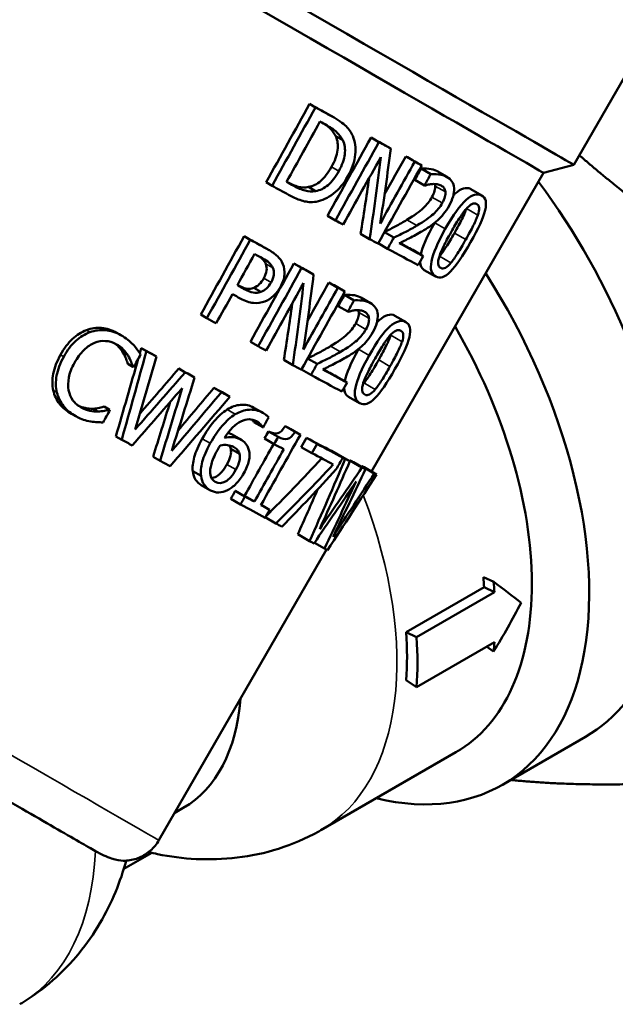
# Model space of a CAD drawing. Header units: millimetres. Extents: x 33 to 194, y 73 to 246.
# Tile 3 of 10: x 161 to 181, y 87 to 121. Entities that reach past the tile are written whole.
import ezdxf

# ---------------------------------------------------------------- set-up
doc = ezdxf.new("R2010")
doc.units = ezdxf.units.MM
doc.layers.add('Видимые тонкие (ГОСТ)', color=7, linetype='Continuous', lineweight=35)
doc.layers.add('Видимый контур (ГОСТ)', color=7, linetype='Continuous', lineweight=50)

msp = doc.modelspace()

# ---------------------------------------------------------------- linework, layer by layer
at = {"layer": 'Видимые тонкие (ГОСТ)'}
for p, q in [((170.925, 117.644), (171.143, 117.518)), ((171.137, 115.794), (171.386, 115.65)), ((174.716, 115.659), (175.057, 115.462)), ((169.631, 115.277), (169.851, 115.151)), ((174.667, 115.145), (175.014, 114.945)), ((175.869, 115.044), (176.248, 114.826)), ((174.558, 114.769), (174.908, 114.567)), ((175.734, 114.377), (176.119, 114.154)), ((173.705, 113.994), (174.044, 113.797)), ((174.651, 113.892), (175.012, 113.684)), ((175.321, 113.543), (175.708, 113.32)), ((168.743, 113.118), (168.971, 112.986)), ((174.82, 112.757), (175.206, 112.535)), ((168.899, 112.501), (169.14, 112.361)), ((174.843, 112.363), (174.855, 112.356)), ((168.833, 112.008), (169.079, 111.865)), ((167.935, 111.774), (168.147, 111.652)), ((172.115, 111.361), (172.453, 111.166)), ((172.069, 110.845), (172.413, 110.647)), ((173.288, 110.735), (173.664, 110.518)), ((162.794, 110.242), (162.915, 110.172)), ((171.961, 110.469), (172.308, 110.268)), ((173.157, 110.065), (173.539, 109.844)), ((171.103, 109.696), (171.44, 109.501)), ((172.057, 109.59), (172.419, 109.381)), ((161.912, 109.402), (162.022, 109.338)), ((164.047, 109.471), (164.21, 109.377)), ((172.744, 109.231), (173.129, 109.009)), ((161.666, 108.195), (161.788, 108.125)), ((172.243, 108.446), (172.626, 108.224)), ((172.259, 108.056), (172.271, 108.048)), ((167.583, 107.54), (167.863, 107.378)), ((168.495, 107.604), (168.796, 107.43)), ((166.737, 106.549), (167.01, 106.392)), ((167.732, 106.7), (168.027, 106.53)), ((167.576, 105.675), (167.882, 105.498)), ((167.166, 105.09), (167.181, 105.081))]:
    msp.add_line(p, q, dxfattribs=at)
for centre, major_axis, ratio, start_param, end_param in [((164.525, 104.052), (6.25, -10.825), 0.57735, 0, 1.299735), ((152.27, 100.385), (12.993, -7.496), 0.00048, 4.613158, 6.283185), ((154.272, 98.133), (6.25, -10.825), 0.57735, 0.011722, 0.734852)]:
    msp.add_ellipse(centre, major_axis=major_axis, ratio=ratio, start_param=start_param, end_param=end_param, dxfattribs=at)
at = {"layer": 'Видимый контур (ГОСТ)'}
for p, q in [((183.577, 123.134), (179.385, 115.868)), ((170.392, 117.936), (170.592, 117.82)), ((171.005, 117.599), (171.225, 117.472)), ((171.282, 116.841), (171.52, 116.703)), ((172.483, 116.793), (172.752, 116.638)), ((172.873, 116.581), (173.155, 116.418)), ((173.664, 116.152), (173.971, 115.975)), ((173.895, 116.028), (174.21, 115.846)), ((178.36, 115.593), (172.499, 105.433)), ((174.189, 115.735), (174.516, 115.546)), ((174.733, 115.65), (175.075, 115.452)), ((178.36, 115.593), (179.385, 115.868)), ((168.914, 115.27), (169.115, 115.154)), ((173.977, 115.355), (174.303, 115.167)), ((170.356, 115.112), (170.596, 114.973)), ((175.88, 115.038), (176.259, 114.82)), ((171, 114.131), (171.27, 113.975)), ((172.939, 113.572), (173.258, 113.388)), ((168.163, 113.435), (168.372, 113.314)), ((172.129, 113.518), (172.436, 113.341)), ((168.79, 113.091), (169.019, 112.959)), ((172.728, 113.195), (173.047, 113.011)), ((173.901, 112.968), (174.261, 112.76)), ((169.858, 112.509), (170.122, 112.356)), ((170.251, 112.295), (170.529, 112.134)), ((174.678, 112.068), (174.298, 112.287)), ((168.488, 111.681), (168.73, 111.541)), ((171.05, 111.862), (171.354, 111.686)), ((171.284, 111.735), (171.596, 111.555)), ((171.582, 111.44), (171.906, 111.253)), ((172.132, 111.351), (172.471, 111.156)), ((171.37, 111.061), (171.693, 110.874)), ((166.685, 110.77), (166.895, 110.648)), ((173.298, 110.729), (173.675, 110.512)), ((163.822, 110.155), (163.97, 110.07)), ((164.661, 109.633), (164.837, 109.531)), ((168.375, 109.847), (168.641, 109.693)), ((164.993, 109.45), (165.18, 109.342)), ((169.515, 109.227), (169.819, 109.052)), ((170.325, 109.281), (170.648, 109.095)), ((164.201, 109.096), (164.373, 108.996)), ((165.937, 108.933), (166.156, 108.806)), ((170.114, 108.904), (170.437, 108.718)), ((166.247, 108.763), (166.476, 108.631)), ((171.309, 108.665), (171.666, 108.459)), ((167.135, 108.278), (167.392, 108.13)), ((167.413, 108.127), (167.679, 107.973)), ((172.094, 107.76), (171.717, 107.977)), ((162.578, 107.634), (162.611, 107.615)), ((163.017, 107.568), (163.182, 107.473)), ((163.396, 107.639), (163.57, 107.538)), ((163.42, 107.626), (163.594, 107.525)), ((168.52, 107.59), (168.822, 107.416)), ((162.288, 107.397), (162.378, 107.345)), ((168.488, 107.114), (168.796, 106.936)), ((169.563, 106.975), (169.9, 106.781)), ((169.735, 106.883), (170.078, 106.685)), ((163.798, 106.629), (163.996, 106.515)), ((167.753, 106.688), (168.05, 106.517)), ((168.862, 106.553), (169.188, 106.365)), ((168.998, 106.796), (169.324, 106.608)), ((170.286, 106.578), (170.647, 106.37)), ((167.705, 106.209), (168.007, 106.035)), ((170.11, 106.266), (170.471, 106.058)), ((165.062, 105.937), (165.302, 105.799)), ((171.136, 106.131), (171.525, 105.907)), ((171.215, 106.09), (171.607, 105.864)), ((171.369, 106.011), (171.766, 105.782)), ((171.767, 105.809), (172.176, 105.573)), ((171.883, 105.752), (172.296, 105.513)), ((172.171, 105.613), (172.594, 105.369)), ((172.247, 105.578), (172.672, 105.333)), ((166.415, 105.442), (166.696, 105.28)), ((167.001, 104.799), (166.706, 104.97)), ((167.863, 104.771), (168.19, 104.582)), ((168.177, 104.603), (168.513, 104.408)), ((167.711, 104.5), (168.038, 104.311)), ((168.74, 104.299), (169.027, 104.133)), ((168.881, 103.874), (169.242, 103.666)), ((169.991, 103.296), (170.392, 103.064)), ((170.556, 103.008), (170.894, 102.813)), ((170.967, 102.777), (165.263, 92.89)), ((176.307, 101.834), (176.659, 101.676)), ((173.682, 99.963), (176.334, 101.495)), ((176.334, 101.495), (176.686, 101.323)), ((174.034, 99.792), (176.686, 101.323)), ((173.682, 99.963), (174.034, 99.792)), ((176.684, 99.628), (174.032, 98.097)), ((176.419, 99.475), (176.655, 99.307)), ((173.68, 98.333), (174.032, 98.097)), ((179.782, 96.406), (176.96, 94.777)), ((175.371, 95.88), (170.775, 93.227)), ((166.093, 93.988), (165.799, 93.818)), ((164.065, 91.912), (165.016, 92.461))]:
    msp.add_line(p, q, dxfattribs=at)
for centre, major_axis, ratio, start_param, end_param in [((165.743, 123.739), (13.643, -7.87), 0.00048, 3.141593, 6.283185), ((165.367, 123.088), (12.993, -7.496), 0.00048, 3.141593, 6.282706), ((172.657, 108.747), (7.125, -12.341), 0.57735, 0, 1.775661), ((169.835, 107.118), (7.125, -12.341), 0.57735, 5.782373, 7.931386), ((169.121, 106.706), (6.25, -10.825), 0.57735, 0, 1.575249), ((167.522, 105.783), (-6.25, 10.825), 0.57735, 4.00539, 4.037326), ((167.522, 105.783), (-6.5, 11.258), 0.57735, 4.00539, 4.037326), ((164.87, 104.252), (-6.25, 10.825), 0.57735, 3.84539, 4.00539), ((164.87, 104.252), (-6.5, 11.258), 0.57735, 3.84539, 4.00539), ((167.522, 105.783), (-6.5, 11.258), 0.57735, 3.813454, 3.84539), ((161.343, 102.215), (4.75, -8.227), 0.57735, 0, 0.701047), ((164.525, 104.052), (6.25, -10.825), 0.57735, 6.271463, 6.283185), ((154.272, 98.133), (6.25, -10.825), 0.57735, 0, 0.011722)]:
    msp.add_ellipse(centre, major_axis=major_axis, ratio=ratio, start_param=start_param, end_param=end_param, dxfattribs=at)
for points in [[(168.914, 115.27), (169.407, 116.159), (169.899, 117.047), (170.392, 117.936)], [(170.392, 117.936), (170.572, 117.837), (170.75, 117.74), (170.925, 117.644)], [(169.115, 115.154), (169.608, 116.043), (170.1, 116.931), (170.592, 117.82)], [(170.592, 117.82), (170.778, 117.718), (170.962, 117.617), (171.143, 117.518)], [(170.925, 117.644), (170.953, 117.629), (170.98, 117.614), (171.005, 117.599)], [(169.608, 115.284), (169.987, 115.968), (170.366, 116.652), (170.745, 117.336)], [(170.745, 117.336), (170.827, 117.291), (170.908, 117.247), (170.988, 117.203)], [(171, 114.131), (171.494, 115.018), (171.989, 115.906), (172.483, 116.793)], [(171.27, 113.975), (171.764, 114.862), (172.258, 115.75), (172.752, 116.638)], [(172.483, 116.793), (172.615, 116.721), (172.745, 116.65), (172.873, 116.581)], [(172.752, 116.638), (172.888, 116.564), (173.023, 116.49), (173.155, 116.418)], [(173.155, 116.418), (173.046, 115.562), (172.926, 114.712), (172.795, 113.868)], [(172.814, 116.126), (172.387, 115.361), (171.961, 114.595), (171.535, 113.83)], [(172.436, 113.341), (172.575, 114.261), (172.701, 115.19), (172.814, 116.126)], [(172.795, 113.868), (173.187, 114.57), (173.579, 115.273), (173.971, 115.975)], [(172.944, 114.865), (173.184, 115.294), (173.424, 115.723), (173.664, 116.152)], [(173.664, 116.152), (173.742, 116.11), (173.819, 116.069), (173.895, 116.028)], [(173.971, 115.975), (174.052, 115.931), (174.132, 115.888), (174.21, 115.846)], [(174.21, 115.846), (173.714, 114.959), (173.219, 114.072), (172.723, 113.185)], [(173.977, 115.355), (174.047, 115.482), (174.118, 115.608), (174.189, 115.735)], [(174.716, 115.659), (174.722, 115.656), (174.728, 115.653), (174.733, 115.65)], [(169.851, 115.151), (169.77, 115.195), (169.689, 115.239), (169.608, 115.284)], [(169.611, 115.289), (169.618, 115.285), (169.624, 115.281), (169.631, 115.277)], [(172.129, 113.518), (172.231, 114.146), (172.327, 114.778), (172.417, 115.413)], [(174.303, 115.167), (174.374, 115.293), (174.445, 115.42), (174.516, 115.546)], [(169.671, 114.849), (169.488, 114.949), (169.303, 115.051), (169.115, 115.154)], [(174.317, 115.159), (174.312, 115.162), (174.308, 115.164), (174.303, 115.167)], [(174.667, 115.145), (174.664, 115.169), (174.66, 115.192), (174.653, 115.213)], [(175.869, 115.044), (175.873, 115.042), (175.876, 115.04), (175.88, 115.038)], [(175.734, 114.377), (175.735, 114.378), (175.736, 114.38), (175.736, 114.382)], [(171.535, 113.83), (171.448, 113.878), (171.359, 113.926), (171.27, 113.975)], [(174.175, 112.81), (174.232, 113.072), (174.387, 113.431), (174.641, 113.883)], [(166.685, 110.77), (167.178, 111.658), (167.67, 112.547), (168.163, 113.435)], [(166.895, 110.648), (167.388, 111.537), (167.88, 112.425), (168.372, 113.314)], [(168.163, 113.435), (168.359, 113.328), (168.553, 113.222), (168.743, 113.118)], [(168.372, 113.314), (168.575, 113.203), (168.775, 113.093), (168.971, 112.986)], [(172.723, 113.185), (172.629, 113.236), (172.533, 113.288), (172.436, 113.341)], [(173.047, 113.011), (173.117, 113.136), (173.187, 113.262), (173.258, 113.388)], [(168.743, 113.118), (168.759, 113.109), (168.774, 113.1), (168.79, 113.091)], [(174.088, 112.452), (173.769, 112.622), (173.421, 112.809), (173.047, 113.011)], [(173.445, 113.197), (173.734, 113.041), (174.007, 112.896), (174.261, 112.76)], [(173.458, 113.204), (173.612, 113.122), (173.76, 113.043), (173.901, 112.968)], [(167.932, 111.77), (168.128, 112.124), (168.325, 112.478), (168.521, 112.832)], [(168.521, 112.832), (168.609, 112.784), (168.696, 112.737), (168.782, 112.69)], [(174.261, 112.76), (174.203, 112.658), (174.145, 112.555), (174.088, 112.452)], [(174.298, 112.287), (174.209, 112.339), (174.158, 112.432), (174.151, 112.564)], [(174.805, 112.739), (174.81, 112.745), (174.815, 112.751), (174.82, 112.757)], [(168.375, 109.847), (168.869, 110.734), (169.363, 111.622), (169.858, 112.509)], [(168.641, 109.693), (169.135, 110.581), (169.629, 111.468), (170.122, 112.356)], [(169.858, 112.509), (169.991, 112.437), (170.122, 112.365), (170.251, 112.295)], [(170.122, 112.356), (170.26, 112.281), (170.396, 112.207), (170.529, 112.134)], [(170.529, 112.134), (170.423, 111.277), (170.306, 110.425), (170.178, 109.579)], [(168.147, 111.652), (168.076, 111.691), (168.004, 111.73), (167.932, 111.77)], [(170.187, 111.843), (169.761, 111.078), (169.335, 110.312), (168.909, 109.547)], [(169.819, 109.052), (169.955, 109.975), (170.077, 110.905), (170.187, 111.843)], [(171.596, 111.555), (171.1, 110.669), (170.605, 109.782), (170.109, 108.895)], [(170.178, 109.579), (170.57, 110.282), (170.962, 110.984), (171.354, 111.686)], [(170.321, 110.557), (170.564, 110.992), (170.807, 111.427), (171.05, 111.862)], [(171.05, 111.862), (171.129, 111.819), (171.207, 111.777), (171.284, 111.735)], [(171.354, 111.686), (171.436, 111.642), (171.516, 111.598), (171.596, 111.555)], [(167.764, 111.467), (167.581, 111.136), (167.397, 110.805), (167.213, 110.474)], [(168.03, 111.321), (167.942, 111.37), (167.854, 111.418), (167.764, 111.467)], [(171.37, 111.061), (171.441, 111.187), (171.511, 111.313), (171.582, 111.44)], [(171.693, 110.874), (171.764, 111), (171.835, 111.127), (171.906, 111.253)], [(172.115, 111.361), (172.121, 111.358), (172.127, 111.355), (172.132, 111.351)], [(169.515, 109.227), (169.616, 109.864), (169.711, 110.504), (169.799, 111.147)], [(171.707, 110.867), (171.702, 110.869), (171.698, 110.871), (171.693, 110.874)], [(172.069, 110.845), (172.066, 110.871), (172.06, 110.896), (172.052, 110.918)], [(167.213, 110.474), (167.108, 110.531), (167.002, 110.589), (166.895, 110.648)], [(173.288, 110.735), (173.291, 110.733), (173.295, 110.731), (173.298, 110.729)], [(163.822, 110.155), (163.845, 110.143), (163.868, 110.129), (163.89, 110.116)], [(173.157, 110.065), (173.16, 110.075), (173.163, 110.086), (173.167, 110.095)], [(163.996, 106.515), (164.28, 107.518), (164.56, 108.524), (164.837, 109.531)], [(164.609, 109.453), (164.626, 109.513), (164.644, 109.573), (164.661, 109.633)], [(164.661, 109.633), (164.772, 109.571), (164.883, 109.511), (164.993, 109.45)], [(164.837, 109.531), (164.952, 109.467), (165.066, 109.405), (165.18, 109.342)], [(168.909, 109.547), (168.82, 109.595), (168.731, 109.644), (168.641, 109.693)], [(171.587, 108.504), (171.644, 108.77), (171.799, 109.132), (172.057, 109.59)], [(172.057, 109.59), (172.059, 109.593), (172.061, 109.597), (172.063, 109.6)], [(163.798, 106.629), (164.053, 107.506), (164.305, 108.384), (164.555, 109.263)], [(164.637, 109.41), (164.558, 109.267), (164.479, 109.124), (164.4, 108.982)], [(165.18, 109.342), (164.939, 108.514), (164.696, 107.686), (164.451, 106.86)], [(164.4, 108.982), (164.391, 108.987), (164.382, 108.991), (164.373, 108.996)], [(164.61, 107.396), (165.053, 107.908), (165.496, 108.42), (165.937, 108.933)], [(165.937, 108.933), (166.042, 108.876), (166.145, 108.819), (166.247, 108.763)], [(170.109, 108.895), (170.014, 108.946), (169.917, 108.999), (169.819, 109.052)], [(170.437, 108.718), (170.507, 108.844), (170.577, 108.969), (170.648, 109.095)], [(170.837, 108.903), (171.131, 108.745), (171.407, 108.597), (171.666, 108.459)], [(170.851, 108.909), (171.009, 108.824), (171.162, 108.743), (171.309, 108.665)], [(164.451, 106.86), (165.021, 107.508), (165.589, 108.157), (166.156, 108.806)], [(166.476, 108.631), (166.22, 107.8), (165.961, 106.97), (165.7, 106.141)], [(166.156, 108.806), (166.263, 108.747), (166.37, 108.689), (166.476, 108.631)], [(171.493, 108.151), (171.169, 108.324), (170.816, 108.513), (170.437, 108.718)], [(166.054, 108.27), (165.49, 107.619), (164.923, 106.968), (164.355, 106.318)], [(165.302, 105.799), (165.555, 106.621), (165.806, 107.445), (166.054, 108.27)], [(165.916, 106.828), (166.323, 107.311), (166.729, 107.794), (167.135, 108.278)], [(167.135, 108.278), (167.228, 108.228), (167.321, 108.177), (167.413, 108.127)], [(171.666, 108.459), (171.608, 108.356), (171.55, 108.254), (171.493, 108.151)], [(171.717, 107.977), (171.621, 108.033), (171.569, 108.134), (171.564, 108.277)], [(172.209, 108.407), (172.22, 108.419), (172.231, 108.432), (172.243, 108.446)], [(167.679, 107.973), (167.003, 107.185), (166.324, 106.398), (165.642, 105.613)], [(165.7, 106.141), (166.266, 106.803), (166.83, 107.466), (167.392, 108.13)], [(167.392, 108.13), (167.489, 108.077), (167.585, 108.025), (167.679, 107.973)], [(163.594, 107.525), (163.516, 107.384), (163.438, 107.242), (163.36, 107.101)], [(163.396, 107.639), (163.404, 107.634), (163.412, 107.63), (163.42, 107.626)], [(163.57, 107.538), (163.578, 107.534), (163.586, 107.529), (163.594, 107.525)], [(165.062, 105.937), (165.258, 106.557), (165.452, 107.177), (165.645, 107.798)], [(168.495, 107.604), (168.503, 107.6), (168.512, 107.595), (168.52, 107.59)], [(168.488, 107.114), (168.476, 107.139), (168.457, 107.167), (168.431, 107.198)], [(168.999, 107.272), (168.935, 107.158), (168.871, 107.044), (168.807, 106.93)], [(168.807, 106.93), (168.804, 106.932), (168.8, 106.934), (168.796, 106.936)], [(169.563, 106.975), (169.621, 106.944), (169.678, 106.913), (169.735, 106.883)], [(167.615, 106.748), (167.655, 106.737), (167.694, 106.721), (167.732, 106.7)], [(167.732, 106.7), (167.739, 106.696), (167.746, 106.692), (167.753, 106.688)], [(170.078, 106.685), (169.63, 105.886), (169.182, 105.088), (168.734, 104.29)], [(168.862, 106.553), (168.907, 106.634), (168.953, 106.715), (168.998, 106.796)], [(169.188, 106.365), (169.233, 106.446), (169.278, 106.527), (169.324, 106.608)], [(169.9, 106.781), (169.96, 106.748), (170.019, 106.716), (170.078, 106.685)], [(170.11, 106.266), (170.168, 106.37), (170.227, 106.474), (170.286, 106.578)], [(170.286, 106.578), (170.6, 106.412), (170.884, 106.262), (171.136, 106.131)], [(164.355, 106.318), (164.237, 106.383), (164.117, 106.449), (163.996, 106.515)], [(167.705, 106.209), (167.695, 106.253), (167.677, 106.29), (167.653, 106.322)], [(168.177, 104.603), (168.508, 105.193), (168.839, 105.784), (169.17, 106.375)], [(168.513, 104.408), (168.846, 105.002), (169.179, 105.596), (169.512, 106.19)], [(169.512, 106.19), (169.406, 106.247), (169.298, 106.305), (169.188, 106.365)], [(170.471, 106.058), (170.53, 106.162), (170.588, 106.266), (170.647, 106.37)], [(170.647, 106.37), (170.971, 106.197), (171.265, 106.042), (171.525, 105.907)], [(168.89, 103.89), (169.543, 104.546), (170.18, 105.209), (170.803, 105.881)], [(170.392, 103.064), (170.804, 103.994), (171.208, 104.927), (171.607, 105.864)], [(171.2, 105.673), (170.978, 105.789), (170.735, 105.917), (170.471, 106.058)], [(171.214, 106.087), (171.214, 106.088), (171.215, 106.089), (171.215, 106.09)], [(171.215, 106.09), (171.268, 106.063), (171.319, 106.037), (171.369, 106.011)], [(171.525, 105.907), (171.45, 105.774), (171.375, 105.642), (171.3, 105.509)], [(171.607, 105.864), (171.661, 105.836), (171.714, 105.809), (171.766, 105.782)], [(165.642, 105.613), (165.53, 105.674), (165.416, 105.736), (165.302, 105.799)], [(169.242, 103.666), (169.91, 104.326), (170.563, 104.995), (171.2, 105.673)], [(171.766, 105.782), (171.426, 105.01), (171.083, 104.241), (170.735, 103.474)], [(170.735, 103.474), (171.218, 104.172), (171.699, 104.872), (172.176, 105.573)], [(172.296, 105.513), (171.931, 104.745), (171.563, 103.978), (171.19, 103.214)], [(171.753, 105.789), (171.758, 105.796), (171.762, 105.803), (171.767, 105.809)], [(171.767, 105.809), (171.807, 105.789), (171.846, 105.77), (171.883, 105.752)], [(172.158, 105.593), (172.163, 105.599), (172.167, 105.606), (172.171, 105.613)], [(172.171, 105.613), (172.198, 105.6), (172.223, 105.589), (172.247, 105.578)], [(172.176, 105.573), (172.217, 105.552), (172.257, 105.532), (172.296, 105.513)], [(171.3, 105.509), (170.698, 104.85), (170.081, 104.199), (169.451, 103.555)], [(172.672, 105.333), (172.12, 104.473), (171.564, 103.615), (171.003, 102.76)], [(171.19, 103.214), (171.661, 103.931), (172.129, 104.649), (172.594, 105.369)], [(172.594, 105.369), (172.621, 105.356), (172.647, 105.344), (172.672, 105.333)], [(171.977, 105.094), (171.502, 104.39), (171.024, 103.688), (170.543, 102.988)], [(170.894, 102.813), (171.259, 103.571), (171.62, 104.331), (171.977, 105.094)], [(167.711, 104.5), (167.762, 104.59), (167.813, 104.681), (167.863, 104.771)], [(167.863, 104.771), (167.97, 104.714), (168.074, 104.658), (168.177, 104.603)], [(168.038, 104.311), (168.089, 104.401), (168.139, 104.492), (168.19, 104.582)], [(168.19, 104.582), (168.3, 104.523), (168.408, 104.465), (168.513, 104.408)], [(169.991, 103.296), (170.218, 103.804), (170.443, 104.313), (170.666, 104.824)], [(168.875, 103.862), (168.613, 104.001), (168.334, 104.151), (168.038, 104.311)], [(168.734, 104.29), (168.834, 104.236), (168.932, 104.184), (169.027, 104.133)], [(169.027, 104.133), (168.976, 104.043), (168.925, 103.952), (168.875, 103.862)], [(169.451, 103.555), (169.383, 103.591), (169.313, 103.628), (169.242, 103.666)], [(170.543, 102.988), (170.495, 103.012), (170.444, 103.038), (170.392, 103.064)], [(171.003, 102.76), (170.969, 102.777), (170.932, 102.794), (170.894, 102.813)], [(176.659, 101.676), (176.991, 101.431), (177.304, 101.194), (177.598, 100.969)], [(177.598, 100.969), (177.303, 100.403), (176.989, 99.848), (176.655, 99.307)], [(163.099, 92.52), (163.099, 92.521), (163.098, 92.521), (163.097, 92.521)]]:
    msp.add_open_spline(points, degree=3, dxfattribs=at)
for points, knots in [([(171.282, 116.841), (171.233, 116.94), (171.17, 117.028), (171.093, 117.103), (171.044, 117.15), (170.983, 117.198), (170.91, 117.246)], [0, 0, 0, 0, 1, 1, 1, 1.633563, 1.633563, 1.633563, 1.633563]), ([(171.143, 117.518), (171.367, 117.395), (171.529, 117.282), (171.633, 117.176), (171.736, 117.071), (171.813, 116.962), (171.862, 116.848)], [0, 0, 0, 0, 1, 1, 1, 2, 2, 2, 2]), ([(170.988, 117.203), (171.131, 117.124), (171.242, 117.047), (171.323, 116.97), (171.403, 116.893), (171.469, 116.804), (171.52, 116.703)], [-2, -2, -2, -2, -1, -1, -1, 0, 0, 0, 0]), ([(171.137, 115.794), (171.25, 115.999), (171.32, 116.188), (171.344, 116.363), (171.369, 116.538), (171.348, 116.697), (171.282, 116.841)], [0, 0, 0, 0, 1, 1, 1, 2, 2, 2, 2]), ([(171.52, 116.703), (171.59, 116.558), (171.613, 116.397), (171.591, 116.221), (171.568, 116.045), (171.5, 115.855), (171.386, 115.65)], [-2, -2, -2, -2, -1, -1, -1, 0, 0, 0, 0]), ([(171.862, 116.848), (171.946, 116.654), (171.974, 116.442), (171.948, 116.211), (171.923, 115.98), (171.838, 115.736), (171.694, 115.477)], [0, 0, 0, 0, 1, 1, 1, 2, 2, 2, 2]), ([(170.356, 115.112), (170.506, 115.139), (170.644, 115.208), (170.772, 115.318), (170.9, 115.428), (171.021, 115.587), (171.137, 115.794)], [0, 0, 0, 0, 1, 1, 1, 2, 2, 2, 2]), ([(171.386, 115.65), (171.271, 115.443), (171.149, 115.284), (171.019, 115.175), (170.89, 115.066), (170.749, 114.998), (170.596, 114.973)], [-2, -2, -2, -2, -1, -1, -1, 0, 0, 0, 0]), ([(174.189, 115.735), (174.258, 115.744), (174.345, 115.744), (174.45, 115.733), (174.554, 115.723), (174.643, 115.698), (174.716, 115.659)], [0, 0, 0, 0, 1, 1, 1, 2, 2, 2, 2]), ([(169.631, 115.277), (169.767, 115.203), (169.892, 115.151), (170.007, 115.121), (170.122, 115.091), (170.238, 115.088), (170.356, 115.112)], [0, 0, 0, 0, 1, 1, 1, 2, 2, 2, 2]), ([(171.694, 115.477), (171.558, 115.233), (171.396, 115.036), (171.204, 114.885), (171.013, 114.735), (170.817, 114.643), (170.615, 114.611)], [0, 0, 0, 0, 1, 1, 1, 2, 2, 2, 2]), ([(174.516, 115.546), (174.586, 115.555), (174.675, 115.553), (174.783, 115.541), (174.89, 115.529), (174.981, 115.503), (175.057, 115.462)], [0, 0, 0, 0, 1, 1, 1, 2, 2, 2, 2]), ([(175.057, 115.462), (175.217, 115.376), (175.3, 115.247), (175.311, 115.07), (175.322, 114.893), (175.264, 114.694), (175.138, 114.47)], [0, 0, 0, 0, 1, 1, 1, 2, 2, 2, 2]), ([(170.596, 114.973), (170.475, 114.951), (170.356, 114.956), (170.238, 114.988), (170.12, 115.02), (169.991, 115.074), (169.851, 115.151)], [-2, -2, -2, -2, -1, -1, -1, 0, 0, 0, 0]), ([(174.573, 115.212), (174.528, 115.21), (174.482, 115.203), (174.434, 115.191), (174.387, 115.18), (174.347, 115.169), (174.317, 115.159)], [0, 0, 0, 0, 1, 1, 1, 2, 2, 2, 2]), ([(174.558, 114.769), (174.6, 114.844), (174.63, 114.913), (174.648, 114.976), (174.665, 115.039), (174.672, 115.096), (174.667, 115.145)], [0, 0, 0, 0, 1, 1, 1, 2, 2, 2, 2]), ([(174.868, 115.163), (174.827, 115.185), (174.781, 115.199), (174.73, 115.206), (174.678, 115.213), (174.626, 115.215), (174.573, 115.212)], [0, 0, 0, 0, 1, 1, 1, 2, 2, 2, 2]), ([(175.014, 114.945), (175.008, 114.994), (174.993, 115.037), (174.968, 115.074), (174.944, 115.11), (174.91, 115.14), (174.868, 115.163)], [0, 0, 0, 0, 1, 1, 1, 2, 2, 2, 2]), ([(174.908, 114.567), (174.95, 114.642), (174.98, 114.711), (174.997, 114.774), (175.014, 114.838), (175.02, 114.895), (175.014, 114.945)], [0, 0, 0, 0, 1, 1, 1, 2, 2, 2, 2]), ([(175.012, 113.684), (175.281, 114.163), (175.518, 114.492), (175.719, 114.673), (175.921, 114.855), (176.1, 114.903), (176.248, 114.826)], [0, 0, 0, 0, 1, 1, 1, 2, 2, 2, 2]), ([(175.285, 114.821), (175.307, 114.844), (175.33, 114.866), (175.351, 114.886), (175.55, 115.068), (175.726, 115.119), (175.869, 115.044)], [0.890564, 0.890564, 0.890564, 0.890564, 1, 1, 1, 2, 2, 2, 2]), ([(170.615, 114.611), (170.452, 114.589), (170.302, 114.597), (170.165, 114.635), (170.028, 114.672), (169.864, 114.743), (169.671, 114.849)], [0, 0, 0, 0, 1, 1, 1, 2, 2, 2, 2]), ([(173.705, 113.994), (173.956, 114.148), (174.14, 114.281), (174.259, 114.391), (174.379, 114.501), (174.478, 114.627), (174.558, 114.769)], [0, 0, 0, 0, 1, 1, 1, 2, 2, 2, 2]), ([(174.044, 113.797), (174.3, 113.95), (174.486, 114.081), (174.607, 114.19), (174.728, 114.299), (174.828, 114.425), (174.908, 114.567)], [0, 0, 0, 0, 1, 1, 1, 2, 2, 2, 2]), ([(175.717, 114.36), (175.79, 114.443), (175.856, 114.499), (175.916, 114.528), (175.976, 114.557), (176.031, 114.557), (176.082, 114.531)], [-2, -2, -2, -2, -1, -1, -1, 0, 0, 0, 0]), ([(176.248, 114.826), (176.396, 114.748), (176.433, 114.58), (176.367, 114.318), (176.301, 114.055), (176.135, 113.694), (175.874, 113.233)], [0, 0, 0, 0, 1, 1, 1, 2, 2, 2, 2]), ([(175.138, 114.47), (175.079, 114.365), (175.018, 114.273), (174.954, 114.193), (174.89, 114.113), (174.824, 114.043), (174.757, 113.982)], [0, 0, 0, 0, 1, 1, 1, 2, 2, 2, 2]), ([(175.212, 113.578), (175.309, 113.751), (175.4, 113.905), (175.485, 114.039), (175.57, 114.173), (175.647, 114.28), (175.717, 114.36)], [-2, -2, -2, -2, -1, -1, -1, 0, 0, 0, 0]), ([(175.321, 113.543), (175.424, 113.725), (175.51, 113.885), (175.579, 114.022), (175.648, 114.159), (175.7, 114.278), (175.734, 114.377)], [0, 0, 0, 0, 1, 1, 1, 2, 2, 2, 2]), ([(176.082, 114.531), (176.132, 114.504), (176.159, 114.46), (176.164, 114.397), (176.168, 114.335), (176.153, 114.254), (176.119, 114.154)], [-2, -2, -2, -2, -1, -1, -1, 0, 0, 0, 0]), ([(172.945, 113.583), (173.08, 113.649), (173.208, 113.715), (173.329, 113.779), (173.454, 113.845), (173.579, 113.917), (173.705, 113.994)], [0.033236, 0.033236, 0.033236, 0.033236, 1, 1, 1, 2, 2, 2, 2]), ([(174.757, 113.982), (174.687, 113.918), (174.612, 113.858), (174.531, 113.803), (174.45, 113.747), (174.368, 113.694), (174.284, 113.644)], [0, 0, 0, 0, 1, 1, 1, 2, 2, 2, 2]), ([(176.119, 114.154), (176.086, 114.055), (176.034, 113.937), (175.965, 113.799), (175.896, 113.661), (175.811, 113.502), (175.708, 113.32)], [-2, -2, -2, -2, -1, -1, -1, 0, 0, 0, 0]), ([(173.258, 113.388), (173.4, 113.455), (173.535, 113.521), (173.663, 113.586), (173.79, 113.651), (173.917, 113.722), (174.044, 113.797)], [0, 0, 0, 0, 1, 1, 1, 2, 2, 2, 2]), ([(174.284, 113.644), (174.146, 113.559), (173.996, 113.475), (173.834, 113.392), (173.672, 113.309), (173.542, 113.244), (173.445, 113.197)], [0, 0, 0, 0, 1, 1, 1, 2, 2, 2, 2]), ([(174.689, 112.062), (174.54, 112.14), (174.488, 112.315), (174.54, 112.582), (174.593, 112.85), (174.749, 113.217), (175.012, 113.684)], [0, 0, 0, 0, 1, 1, 1, 2, 2, 2, 2]), ([(174.809, 112.752), (174.844, 112.86), (174.894, 112.978), (174.958, 113.106), (175.022, 113.234), (175.106, 113.391), (175.212, 113.578)], [-2, -2, -2, -2, -1, -1, -1, 0, 0, 0, 0]), ([(175.874, 113.233), (175.605, 112.757), (175.377, 112.424), (175.187, 112.234), (174.997, 112.044), (174.834, 111.985), (174.689, 112.062)], [0, 0, 0, 0, 1, 1, 1, 2, 2, 2, 2]), ([(174.82, 112.757), (174.886, 112.836), (174.96, 112.942), (175.043, 113.073), (175.125, 113.204), (175.218, 113.361), (175.321, 113.543)], [0, 0, 0, 0, 1, 1, 1, 2, 2, 2, 2]), ([(175.708, 113.32), (175.605, 113.138), (175.512, 112.981), (175.429, 112.85), (175.346, 112.719), (175.272, 112.614), (175.206, 112.535)], [-2, -2, -2, -2, -1, -1, -1, 0, 0, 0, 0]), ([(168.971, 112.986), (169.111, 112.909), (169.22, 112.832), (169.302, 112.754), (169.383, 112.676), (169.443, 112.587), (169.483, 112.489)], [0, 0, 0, 0, 1, 1, 1, 2, 2, 2, 2]), ([(168.899, 112.501), (168.873, 112.564), (168.832, 112.62), (168.778, 112.669), (168.75, 112.695), (168.716, 112.721), (168.678, 112.747)], [0, 0, 0, 0, 1, 1, 1, 1.514309, 1.514309, 1.514309, 1.514309]), ([(168.782, 112.69), (168.88, 112.636), (168.957, 112.584), (169.013, 112.533), (169.07, 112.482), (169.112, 112.425), (169.14, 112.361)], [-2, -2, -2, -2, -1, -1, -1, 0, 0, 0, 0]), ([(174.855, 112.356), (174.803, 112.384), (174.773, 112.431), (174.768, 112.499), (174.762, 112.566), (174.776, 112.65), (174.809, 112.752)], [-2, -2, -2, -2, -1, -1, -1, 0, 0, 0, 0]), ([(168.833, 112.008), (168.884, 112.1), (168.915, 112.187), (168.927, 112.269), (168.938, 112.351), (168.929, 112.428), (168.899, 112.501)], [0, 0, 0, 0, 1, 1, 1, 2, 2, 2, 2]), ([(169.14, 112.361), (169.172, 112.288), (169.182, 112.21), (169.172, 112.127), (169.161, 112.045), (169.13, 111.957), (169.079, 111.865)], [-2, -2, -2, -2, -1, -1, -1, 0, 0, 0, 0]), ([(169.483, 112.489), (169.53, 112.375), (169.548, 112.253), (169.537, 112.123), (169.526, 111.993), (169.479, 111.854), (169.397, 111.706)], [0, 0, 0, 0, 1, 1, 1, 2, 2, 2, 2]), ([(175.206, 112.535), (175.136, 112.451), (175.072, 112.393), (175.015, 112.363), (174.957, 112.333), (174.904, 112.33), (174.855, 112.356)], [-2, -2, -2, -2, -1, -1, -1, 0, 0, 0, 0]), ([(168.488, 111.681), (168.562, 111.71), (168.626, 111.751), (168.68, 111.802), (168.735, 111.854), (168.785, 111.923), (168.833, 112.008)], [0, 0, 0, 0, 1, 1, 1, 2, 2, 2, 2]), ([(167.935, 111.775), (168.052, 111.712), (168.151, 111.673), (168.235, 111.656), (168.322, 111.638), (168.406, 111.647), (168.488, 111.681)], [0.041012, 0.041012, 0.041012, 0.041012, 1, 1, 1, 2, 2, 2, 2]), ([(168.73, 111.541), (168.647, 111.507), (168.561, 111.5), (168.471, 111.519), (168.382, 111.538), (168.274, 111.582), (168.147, 111.652)], [-2, -2, -2, -2, -1, -1, -1, 0, 0, 0, 0]), ([(169.079, 111.865), (169.032, 111.78), (168.981, 111.712), (168.926, 111.661), (168.871, 111.609), (168.806, 111.569), (168.73, 111.541)], [-2, -2, -2, -2, -1, -1, -1, 0, 0, 0, 0]), ([(169.397, 111.706), (169.333, 111.591), (169.255, 111.49), (169.163, 111.406), (169.071, 111.321), (168.974, 111.259), (168.872, 111.221)], [0, 0, 0, 0, 1, 1, 1, 2, 2, 2, 2]), ([(168.872, 111.221), (168.744, 111.173), (168.613, 111.155), (168.48, 111.167), (168.347, 111.179), (168.198, 111.23), (168.03, 111.321)], [0, 0, 0, 0, 1, 1, 1, 2, 2, 2, 2]), ([(171.582, 111.44), (171.651, 111.449), (171.74, 111.448), (171.845, 111.437), (171.951, 111.426), (172.041, 111.401), (172.115, 111.361)], [0, 0, 0, 0, 1, 1, 1, 2, 2, 2, 2]), ([(171.906, 111.253), (171.976, 111.262), (172.067, 111.259), (172.175, 111.247), (172.284, 111.234), (172.376, 111.207), (172.453, 111.166)], [0, 0, 0, 0, 1, 1, 1, 2, 2, 2, 2]), ([(171.966, 110.918), (171.92, 110.916), (171.874, 110.909), (171.826, 110.898), (171.778, 110.886), (171.738, 110.876), (171.707, 110.867)], [0, 0, 0, 0, 1, 1, 1, 2, 2, 2, 2]), ([(172.264, 110.867), (172.222, 110.889), (172.176, 110.904), (172.124, 110.911), (172.072, 110.918), (172.019, 110.921), (171.966, 110.918)], [0, 0, 0, 0, 1, 1, 1, 2, 2, 2, 2]), ([(172.453, 111.166), (172.615, 111.079), (172.7, 110.948), (172.712, 110.77), (172.725, 110.593), (172.667, 110.393), (172.541, 110.169)], [0, 0, 0, 0, 1, 1, 1, 2, 2, 2, 2]), ([(171.961, 110.469), (172.003, 110.543), (172.033, 110.612), (172.05, 110.676), (172.068, 110.739), (172.074, 110.796), (172.069, 110.845)], [0, 0, 0, 0, 1, 1, 1, 2, 2, 2, 2]), ([(172.413, 110.647), (172.406, 110.697), (172.391, 110.74), (172.366, 110.777), (172.341, 110.814), (172.307, 110.844), (172.264, 110.867)], [0, 0, 0, 0, 1, 1, 1, 2, 2, 2, 2]), ([(172.308, 110.268), (172.35, 110.343), (172.38, 110.412), (172.397, 110.476), (172.414, 110.54), (172.419, 110.597), (172.413, 110.647)], [0, 0, 0, 0, 1, 1, 1, 2, 2, 2, 2]), ([(172.419, 109.381), (172.689, 109.86), (172.926, 110.189), (173.129, 110.369), (173.332, 110.55), (173.513, 110.597), (173.664, 110.518)], [0, 0, 0, 0, 1, 1, 1, 2, 2, 2, 2]), ([(172.682, 110.501), (172.71, 110.53), (172.737, 110.556), (172.764, 110.58), (172.964, 110.762), (173.142, 110.812), (173.288, 110.735)], [0.868162, 0.868162, 0.868162, 0.868162, 1, 1, 1, 2, 2, 2, 2]), ([(161.912, 109.402), (162.035, 109.626), (162.17, 109.805), (162.317, 109.941), (162.463, 110.076), (162.622, 110.176), (162.794, 110.242)], [0, 0, 0, 0, 1, 1, 1, 2, 2, 2, 2]), ([(162.794, 110.242), (162.963, 110.305), (163.134, 110.329), (163.307, 110.316), (163.481, 110.302), (163.652, 110.249), (163.822, 110.155)], [0, 0, 0, 0, 1, 1, 1, 2, 2, 2, 2]), ([(162.915, 110.172), (163.087, 110.233), (163.262, 110.255), (163.44, 110.239), (163.618, 110.223), (163.795, 110.166), (163.97, 110.07)], [0, 0, 0, 0, 1, 1, 1, 2, 2, 2, 2]), ([(171.103, 109.696), (171.357, 109.849), (171.541, 109.982), (171.661, 110.091), (171.782, 110.201), (171.881, 110.327), (171.961, 110.469)], [0, 0, 0, 0, 1, 1, 1, 2, 2, 2, 2]), ([(171.44, 109.501), (171.697, 109.653), (171.885, 109.784), (172.006, 109.892), (172.128, 110.001), (172.228, 110.126), (172.308, 110.268)], [0, 0, 0, 0, 1, 1, 1, 2, 2, 2, 2]), ([(173.129, 110.055), (173.202, 110.137), (173.269, 110.193), (173.329, 110.221), (173.39, 110.25), (173.446, 110.25), (173.498, 110.223)], [-2, -2, -2, -2, -1, -1, -1, 0, 0, 0, 0]), ([(173.664, 110.518), (173.815, 110.438), (173.854, 110.269), (173.789, 110.006), (173.724, 109.743), (173.56, 109.381), (173.299, 108.92)], [0, 0, 0, 0, 1, 1, 1, 2, 2, 2, 2]), ([(173.498, 110.223), (173.549, 110.196), (173.577, 110.151), (173.582, 110.088), (173.587, 110.025), (173.573, 109.944), (173.539, 109.844)], [-2, -2, -2, -2, -1, -1, -1, 0, 0, 0, 0]), ([(162.022, 109.338), (162.146, 109.562), (162.282, 109.741), (162.43, 109.875), (162.578, 110.009), (162.74, 110.108), (162.915, 110.172)], [0, 0, 0, 0, 1, 1, 1, 2, 2, 2, 2]), ([(163.8, 109.768), (163.69, 109.829), (163.572, 109.864), (163.446, 109.872), (163.321, 109.88), (163.196, 109.86), (163.071, 109.812)], [0, 0, 0, 0, 1, 1, 1, 2, 2, 2, 2]), ([(163.97, 110.07), (164.057, 110.022), (164.134, 109.971), (164.203, 109.916), (164.272, 109.861), (164.332, 109.806), (164.385, 109.751)], [0, 0, 0, 0, 1, 1, 1, 2, 2, 2, 2]), ([(172.541, 110.169), (172.482, 110.064), (172.421, 109.972), (172.357, 109.892), (172.293, 109.813), (172.227, 109.742), (172.159, 109.682)], [0, 0, 0, 0, 1, 1, 1, 2, 2, 2, 2]), ([(172.623, 109.273), (172.72, 109.446), (172.812, 109.6), (172.896, 109.734), (172.981, 109.868), (173.059, 109.975), (173.129, 110.055)], [-2, -2, -2, -2, -1, -1, -1, 0, 0, 0, 0]), ([(172.744, 109.231), (172.847, 109.413), (172.933, 109.573), (173.002, 109.71), (173.071, 109.848), (173.123, 109.966), (173.157, 110.065)], [0, 0, 0, 0, 1, 1, 1, 2, 2, 2, 2]), ([(163.071, 109.812), (162.947, 109.762), (162.826, 109.68), (162.709, 109.565), (162.591, 109.45), (162.485, 109.307), (162.39, 109.135)], [0, 0, 0, 0, 1, 1, 1, 2, 2, 2, 2]), ([(164.047, 109.471), (164.004, 109.543), (163.953, 109.611), (163.891, 109.676), (163.852, 109.717), (163.806, 109.756), (163.752, 109.793)], [0, 0, 0, 0, 1, 1, 1, 1.636306, 1.636306, 1.636306, 1.636306]), ([(164.21, 109.377), (164.166, 109.45), (164.112, 109.519), (164.048, 109.586), (163.984, 109.652), (163.901, 109.713), (163.8, 109.768)], [0, 0, 0, 0, 1, 1, 1, 2, 2, 2, 2]), ([(164.385, 109.751), (164.429, 109.702), (164.473, 109.649), (164.515, 109.591), (164.558, 109.532), (164.598, 109.472), (164.637, 109.41)], [0, 0, 0, 0, 1, 1, 1, 2, 2, 2, 2]), ([(170.325, 109.282), (170.466, 109.35), (170.599, 109.417), (170.725, 109.483), (170.851, 109.548), (170.977, 109.62), (171.103, 109.696)], [0.00196, 0.00196, 0.00196, 0.00196, 1, 1, 1, 2, 2, 2, 2]), ([(172.159, 109.682), (172.089, 109.618), (172.013, 109.559), (171.932, 109.504), (171.851, 109.448), (171.768, 109.396), (171.683, 109.346)], [0, 0, 0, 0, 1, 1, 1, 2, 2, 2, 2]), ([(173.539, 109.844), (173.506, 109.745), (173.455, 109.626), (173.386, 109.488), (173.317, 109.351), (173.232, 109.191), (173.129, 109.009)], [-2, -2, -2, -2, -1, -1, -1, 0, 0, 0, 0]), ([(161.666, 108.195), (161.627, 108.367), (161.627, 108.555), (161.666, 108.759), (161.706, 108.963), (161.787, 109.177), (161.912, 109.402)], [0, 0, 0, 0, 1, 1, 1, 2, 2, 2, 2]), ([(161.788, 108.125), (161.746, 108.298), (161.743, 108.488), (161.781, 108.693), (161.818, 108.898), (161.898, 109.113), (162.022, 109.338)], [0, 0, 0, 0, 1, 1, 1, 2, 2, 2, 2]), ([(164.201, 109.096), (164.187, 109.141), (164.17, 109.196), (164.147, 109.261), (164.124, 109.326), (164.09, 109.396), (164.047, 109.471)], [0, 0, 0, 0, 1, 1, 1, 2, 2, 2, 2]), ([(164.373, 108.996), (164.359, 109.042), (164.34, 109.097), (164.316, 109.163), (164.291, 109.229), (164.256, 109.3), (164.21, 109.377)], [0, 0, 0, 0, 1, 1, 1, 2, 2, 2, 2]), ([(170.648, 109.095), (170.791, 109.162), (170.927, 109.227), (171.055, 109.292), (171.184, 109.356), (171.312, 109.426), (171.44, 109.501)], [0, 0, 0, 0, 1, 1, 1, 2, 2, 2, 2]), ([(171.683, 109.346), (171.544, 109.262), (171.393, 109.178), (171.23, 109.096), (171.067, 109.013), (170.935, 108.949), (170.837, 108.903)], [0, 0, 0, 0, 1, 1, 1, 2, 2, 2, 2]), ([(172.105, 107.754), (171.954, 107.833), (171.899, 108.01), (171.95, 108.278), (172.001, 108.546), (172.157, 108.914), (172.419, 109.381)], [0, 0, 0, 0, 1, 1, 1, 2, 2, 2, 2]), ([(172.221, 108.446), (172.256, 108.554), (172.305, 108.673), (172.369, 108.801), (172.433, 108.929), (172.518, 109.086), (172.623, 109.273)], [-2, -2, -2, -2, -1, -1, -1, 0, 0, 0, 0]), ([(172.243, 108.446), (172.309, 108.525), (172.383, 108.63), (172.466, 108.761), (172.549, 108.892), (172.641, 109.049), (172.744, 109.231)], [0, 0, 0, 0, 1, 1, 1, 2, 2, 2, 2]), ([(162.39, 109.135), (162.289, 108.952), (162.224, 108.783), (162.195, 108.627), (162.166, 108.471), (162.164, 108.327), (162.189, 108.194)], [0, 0, 0, 0, 1, 1, 1, 2, 2, 2, 2]), ([(173.299, 108.92), (173.03, 108.444), (172.801, 108.111), (172.61, 107.922), (172.419, 107.733), (172.254, 107.675), (172.105, 107.754)], [0, 0, 0, 0, 1, 1, 1, 2, 2, 2, 2]), ([(173.129, 109.009), (173.026, 108.827), (172.933, 108.67), (172.85, 108.539), (172.767, 108.408), (172.692, 108.303), (172.626, 108.224)], [-2, -2, -2, -2, -1, -1, -1, 0, 0, 0, 0]), ([(162.288, 107.397), (162.125, 107.486), (161.99, 107.598), (161.883, 107.733), (161.776, 107.868), (161.704, 108.022), (161.666, 108.195)], [0, 0, 0, 0, 1, 1, 1, 2, 2, 2, 2]), ([(162.189, 108.194), (162.214, 108.066), (162.264, 107.952), (162.337, 107.853), (162.41, 107.754), (162.502, 107.675), (162.611, 107.615)], [0, 0, 0, 0, 1, 1, 1, 2, 2, 2, 2]), ([(172.271, 108.048), (172.218, 108.076), (172.187, 108.125), (172.181, 108.192), (172.175, 108.26), (172.188, 108.344), (172.221, 108.446)], [-2, -2, -2, -2, -1, -1, -1, 0, 0, 0, 0]), ([(172.626, 108.224), (172.556, 108.14), (172.492, 108.083), (172.434, 108.054), (172.375, 108.024), (172.321, 108.022), (172.271, 108.048)], [-2, -2, -2, -2, -1, -1, -1, 0, 0, 0, 0]), ([(162.437, 107.31), (162.269, 107.403), (162.129, 107.518), (162.018, 107.655), (161.906, 107.793), (161.829, 107.95), (161.788, 108.125)], [0, 0, 0, 0, 1, 1, 1, 2, 2, 2, 2]), ([(162.525, 107.669), (162.6, 107.633), (162.674, 107.608), (162.749, 107.593), (162.844, 107.573), (162.933, 107.565), (163.017, 107.568)], [0.21954, 0.21954, 0.21954, 0.21954, 1, 1, 1, 2, 2, 2, 2]), ([(162.611, 107.615), (162.71, 107.56), (162.809, 107.522), (162.907, 107.501), (163.005, 107.48), (163.096, 107.471), (163.182, 107.473)], [0, 0, 0, 0, 1, 1, 1, 2, 2, 2, 2]), ([(163.017, 107.568), (163.097, 107.573), (163.171, 107.582), (163.237, 107.597), (163.303, 107.611), (163.356, 107.625), (163.396, 107.639)], [0, 0, 0, 0, 1, 1, 1, 2, 2, 2, 2]), ([(163.182, 107.473), (163.264, 107.476), (163.339, 107.485), (163.407, 107.498), (163.474, 107.512), (163.529, 107.525), (163.57, 107.538)], [0, 0, 0, 0, 1, 1, 1, 2, 2, 2, 2]), ([(166.737, 106.549), (166.866, 106.781), (167.001, 106.98), (167.142, 107.146), (167.282, 107.312), (167.43, 107.443), (167.583, 107.54)], [0, 0, 0, 0, 1, 1, 1, 2, 2, 2, 2]), ([(167.583, 107.54), (167.732, 107.635), (167.886, 107.688), (168.042, 107.702), (168.199, 107.715), (168.35, 107.682), (168.495, 107.604)], [0, 0, 0, 0, 1, 1, 1, 2, 2, 2, 2]), ([(167.863, 107.378), (168.014, 107.472), (168.171, 107.524), (168.331, 107.535), (168.491, 107.546), (168.647, 107.511), (168.796, 107.43)], [0, 0, 0, 0, 1, 1, 1, 2, 2, 2, 2]), ([(162.939, 107.136), (162.85, 107.151), (162.77, 107.169), (162.699, 107.192), (162.628, 107.214), (162.541, 107.253), (162.437, 107.31)], [0, 0, 0, 0, 1, 1, 1, 2, 2, 2, 2]), ([(167.01, 106.392), (167.138, 106.623), (167.274, 106.822), (167.416, 106.987), (167.558, 107.153), (167.707, 107.283), (167.863, 107.378)], [0, 0, 0, 0, 1, 1, 1, 2, 2, 2, 2]), ([(168.589, 107.141), (168.423, 107.231), (168.244, 107.231), (168.055, 107.139), (167.866, 107.046), (167.678, 106.86), (167.494, 106.577)], [0, 0, 0, 0, 1, 1, 1, 2, 2, 2, 2]), ([(168.796, 107.43), (168.84, 107.406), (168.88, 107.381), (168.915, 107.354), (168.95, 107.328), (168.978, 107.301), (168.999, 107.272)], [0, 0, 0, 0, 1, 1, 1, 2, 2, 2, 2]), ([(163.36, 107.101), (163.289, 107.105), (163.222, 107.107), (163.158, 107.109), (163.095, 107.111), (163.022, 107.12), (162.939, 107.136)], [0, 0, 0, 0, 1, 1, 1, 2, 2, 2, 2]), ([(168.796, 106.936), (168.782, 106.966), (168.757, 107.001), (168.721, 107.04), (168.684, 107.079), (168.64, 107.113), (168.589, 107.141)], [0, 0, 0, 0, 1, 1, 1, 2, 2, 2, 2]), ([(168.998, 106.796), (169.119, 106.731), (169.221, 106.71), (169.305, 106.732), (169.389, 106.755), (169.475, 106.836), (169.563, 106.975)], [0, 0, 0, 0, 1, 1, 1, 2, 2, 2, 2]), ([(166.415, 105.442), (166.399, 105.577), (166.415, 105.736), (166.465, 105.92), (166.515, 106.103), (166.605, 106.313), (166.737, 106.549)], [0, 0, 0, 0, 1, 1, 1, 2, 2, 2, 2]), ([(167.494, 106.577), (167.594, 106.6), (167.688, 106.609), (167.775, 106.603), (167.862, 106.598), (167.946, 106.573), (168.027, 106.53)], [0, 0, 0, 0, 1, 1, 1, 2, 2, 2, 2]), ([(168.027, 106.53), (168.106, 106.487), (168.168, 106.439), (168.214, 106.387), (168.261, 106.335), (168.297, 106.26), (168.324, 106.163)], [0, 0, 0, 0, 1, 1, 1, 2, 2, 2, 2]), ([(169.324, 106.608), (169.449, 106.541), (169.553, 106.518), (169.639, 106.539), (169.725, 106.56), (169.812, 106.641), (169.9, 106.781)], [0, 0, 0, 0, 1, 1, 1, 2, 2, 2, 2]), ([(166.696, 105.28), (166.677, 105.416), (166.691, 105.576), (166.74, 105.761), (166.788, 105.945), (166.878, 106.156), (167.01, 106.392)], [0, 0, 0, 0, 1, 1, 1, 2, 2, 2, 2]), ([(167.253, 106.155), (167.273, 106.193), (167.291, 106.223), (167.306, 106.247), (167.321, 106.271), (167.336, 106.295), (167.351, 106.321)], [-2, -2, -2, -2, -1, -1, -1, 0, 0, 0, 0]), ([(167.351, 106.321), (167.438, 106.335), (167.519, 106.339), (167.594, 106.331), (167.669, 106.323), (167.738, 106.302), (167.802, 106.267)], [-2, -2, -2, -2, -1, -1, -1, 0, 0, 0, 0]), ([(167.576, 105.675), (167.637, 105.784), (167.678, 105.882), (167.699, 105.967), (167.72, 106.052), (167.722, 106.133), (167.705, 106.209)], [0, 0, 0, 0, 1, 1, 1, 2, 2, 2, 2]), ([(167.802, 106.267), (167.849, 106.241), (167.891, 106.21), (167.929, 106.174), (167.967, 106.138), (167.993, 106.091), (168.007, 106.035)], [-2, -2, -2, -2, -1, -1, -1, 0, 0, 0, 0]), ([(167.009, 105.371), (167, 105.453), (167.012, 105.558), (167.047, 105.687), (167.081, 105.815), (167.15, 105.971), (167.253, 106.155)], [-2, -2, -2, -2, -1, -1, -1, 0, 0, 0, 0]), ([(168.007, 106.035), (168.025, 105.957), (168.024, 105.876), (168.004, 105.79), (167.984, 105.705), (167.943, 105.608), (167.882, 105.498)], [-2, -2, -2, -2, -1, -1, -1, 0, 0, 0, 0]), ([(168.324, 106.163), (168.355, 106.051), (168.355, 105.93), (168.326, 105.798), (168.296, 105.666), (168.239, 105.523), (168.154, 105.371)], [0, 0, 0, 0, 1, 1, 1, 2, 2, 2, 2]), ([(167.051, 105.213), (167.107, 105.216), (167.165, 105.234), (167.225, 105.267), (167.345, 105.335), (167.462, 105.471), (167.576, 105.675)], [0.504223, 0.504223, 0.504223, 0.504223, 1, 1, 1, 2, 2, 2, 2]), ([(166.706, 104.97), (166.625, 105.016), (166.56, 105.078), (166.512, 105.154), (166.46, 105.234), (166.428, 105.33), (166.415, 105.442)], [0.058219, 0.058219, 0.058219, 0.058219, 1, 1, 1, 2, 2, 2, 2]), ([(167.017, 104.791), (166.926, 104.84), (166.853, 104.906), (166.799, 104.988), (166.745, 105.07), (166.71, 105.167), (166.696, 105.28)], [0, 0, 0, 0, 1, 1, 1, 2, 2, 2, 2]), ([(167.181, 105.081), (167.134, 105.107), (167.095, 105.142), (167.066, 105.187), (167.036, 105.232), (167.017, 105.294), (167.009, 105.371)], [-2, -2, -2, -2, -1, -1, -1, 0, 0, 0, 0]), ([(167.882, 105.498), (167.768, 105.294), (167.651, 105.159), (167.528, 105.092), (167.405, 105.026), (167.29, 105.022), (167.181, 105.081)], [-2, -2, -2, -2, -1, -1, -1, 0, 0, 0, 0]), ([(168.154, 105.371), (168.077, 105.235), (167.991, 105.117), (167.894, 105.019), (167.796, 104.921), (167.699, 104.848), (167.6, 104.8)], [0, 0, 0, 0, 1, 1, 1, 2, 2, 2, 2]), ([(167.6, 104.8), (167.496, 104.75), (167.396, 104.723), (167.299, 104.721), (167.201, 104.718), (167.108, 104.741), (167.017, 104.791)], [0, 0, 0, 0, 1, 1, 1, 2, 2, 2, 2]), ([(163.102, 92.519), (162.835, 92.672), (162.354, 92.948), (161.054, 93.697), (160.228, 94.173), (158.501, 95.168), (157.626, 95.673), (156.699, 96.207)], [0, 0, 0, 0, 0.44618, 0.44618, 0.880515, 0.880515, 1.237106, 1.237106, 1.237106, 1.237106]), ([(164.911, 92.485), (165.013, 92.461), (165.115, 92.438), (165.643, 92.331), (166.082, 92.272), (166.986, 92.227), (167.451, 92.24), (168.392, 92.353), (168.868, 92.453), (169.804, 92.749), (170.264, 92.945), (170.701, 93.185)], [3.4264976, 3.4264976, 3.4264976, 3.4264976, 3.4545701, 3.4545701, 3.5697447, 3.5697447, 3.6849194, 3.6849194, 3.800094, 3.800094, 3.9152686, 3.9152686, 3.9152686, 3.9152686]), ([(165.263, 92.89), (165.188, 92.759), (165.089, 92.638), (164.864, 92.44), (164.735, 92.359), (164.461, 92.243), (164.313, 92.206), (164.136, 92.192), (164.106, 92.19), (164.076, 92.19)], [0, 0, 0, 0, 0.0454023, 0.0454023, 0.0899839, 0.0899839, 0.1345945, 0.1345945, 0.1435033, 0.1435033, 0.1435033, 0.1435033]), ([(164.076, 92.19), (164.066, 92.189), (164.055, 92.19), (163.958, 92.194), (163.824, 92.216), (163.489, 92.325), (163.3, 92.405), (163.102, 92.519)], [1.8609863, 1.8609863, 1.8609863, 1.8609863, 1.8801777, 1.8801777, 2.014415, 2.014415, 2.1400842, 2.1400842, 2.1400842, 2.1400842]), ([(160.595, 87.35), (160.97, 87.578), (161.325, 87.838), (161.979, 88.409), (162.277, 88.719), (162.811, 89.371), (163.047, 89.713), (163.458, 90.411), (163.634, 90.768), (163.929, 91.481), (164.049, 91.837), (164.147, 92.193)], [3.938713, 3.938713, 3.938713, 3.938713, 4.0401527, 4.0401527, 4.1415924, 4.1415924, 4.2430321, 4.2430321, 4.3444717, 4.3444717, 4.4441365, 4.4441365, 4.4441365, 4.4441365])]:
    msp.add_open_spline(points, degree=3, knots=knots, dxfattribs=at)
for points, weights in [([(179.573, 116.193), (180.365, 115.502), (181.243, 114.818)], [1.14757096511, 1.13969096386, 1.1266261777]), ([(181.672, 94.802), (179.153, 94.741), (177.242, 94.94)], [1.12012267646, 1.1608111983, 1.15950671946])]:
    msp.add_rational_spline(points, weights, degree=2, dxfattribs=at)

doc.saveas('drawing.dxf')
